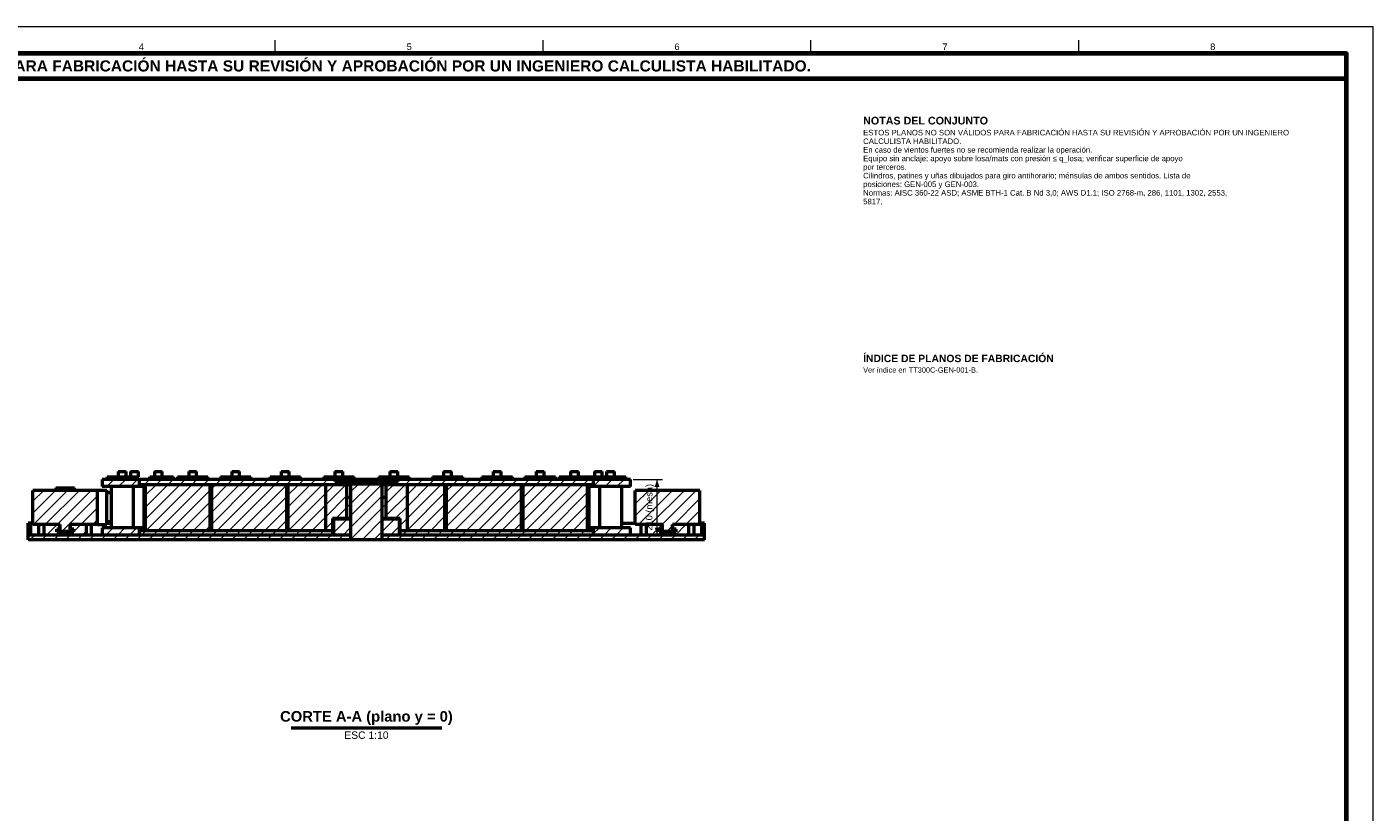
# Model space of a CAD drawing. Header units: millimetres. Extents: x 0 to 841, y 0 to 594.
# Tile 8 of 8: x 332 to 841, y 297 to 594. Entities that reach past the tile are written whole.
import ezdxf
from ezdxf.enums import TextEntityAlignment as Align

# ---------------------------------------------------------------- set-up
doc = ezdxf.new("R2010")
doc.units = ezdxf.units.MM
for name, color, linetype, lineweight in [('ACH', 7, 'CONTINUOUS', 13), ('COTA', 7, 'CONTINUOUS', 18), ('FINA', 7, 'CONTINUOUS', 18), ('MARCO', 7, 'CONTINUOUS', 70), ('TXT', 7, 'CONTINUOUS', 25), ('VIS', 7, 'CONTINUOUS', 50)]:
    doc.layers.add(name, color=color, linetype=linetype, lineweight=lineweight)
doc.styles.add('STD', font='LiberationSans-Regular.ttf')
doc.styles.add('STDB', font='LiberationSans-Bold.ttf')

msp = doc.modelspace()

# ---------------------------------------------------------------- hatches: boundary and pattern name
at = {"layer": 'ACH'}
h = msp.add_hatch(dxfattribs=at)
h.set_pattern_fill('ANSI31')
h.paths.add_polyline_path([(349.1, 403.1), (342.9, 403.1), (342.9, 403.9), (344.1, 403.9), (344.1, 405.8), (333.75, 405.8), (333.75, 418.7), (358.25, 418.7), (358.25, 405.8), (347.9, 405.8), (347.9, 403.9), (349.1, 403.9)])
h = msp.add_hatch(dxfattribs=at)
h.set_pattern_fill('ANSI31')
h.paths.add_polyline_path([(360, 420.1), (360, 422.8), (374, 422.8), (374, 420.1)])
h = msp.add_hatch(dxfattribs=at)
h.set_pattern_fill('ANSI31')
h.paths.add_polyline_path([(374, 420.8), (374, 422.8), (448, 422.8), (448, 422), (450, 422), (450, 420.8)])
h = msp.add_hatch(dxfattribs=at)
h.set_pattern_fill('ANSI31')
h.paths.add_polyline_path([(375.7, 403.4), (375.7, 420.8), (376.3, 420.8), (376.3, 403.4)])
h = msp.add_hatch(dxfattribs=at)
h.set_pattern_fill('ANSI31')
h.paths.add_polyline_path([(376.3, 420.8), (400.7, 420.8), (400.7, 403.4), (376.3, 403.4)])
h = msp.add_hatch(dxfattribs=at)
h.set_pattern_fill('ANSI31')
h.paths.add_polyline_path([(400.7, 403.4), (400.7, 420.8), (401.3, 420.8), (401.3, 403.4)])
h = msp.add_hatch(dxfattribs=at)
h.set_pattern_fill('ANSI31')
h.paths.add_polyline_path([(401.3, 420.8), (429.7, 420.8), (429.7, 403.4), (401.3, 403.4)])
h = msp.add_hatch(dxfattribs=at)
h.set_pattern_fill('ANSI31')
h.paths.add_polyline_path([(429.7, 403.4), (429.7, 420.8), (430.3, 420.8), (430.3, 403.4)])
h = msp.add_hatch(dxfattribs=at)
h.set_pattern_fill('ANSI31')
h.paths.add_polyline_path([(430.3, 420.8), (444.5, 420.8), (444.5, 403.4), (430.3, 403.4)])
h = msp.add_hatch(dxfattribs=at)
h.set_pattern_fill('ANSI31')
h.paths.add_polyline_path([(444.5, 403.4), (444.5, 420.8), (452.5, 420.8), (452.5, 408), (447.2, 408), (447.2, 403.4)])
h = msp.add_hatch(dxfattribs=at)
h.set_pattern_fill('ANSI31')
h.paths.add_polyline_path([(471.9, 422.8), (471.9, 422), (448.1, 422), (448.1, 422.8)])
h = msp.add_hatch(dxfattribs=at)
h.set_pattern_fill('ANSI31')
h.paths.add_polyline_path([(469, 421.9), (469, 421.1), (451, 421.1), (451, 421.9)])
h = msp.add_hatch(dxfattribs=at)
h.set_pattern_fill('ANSI31')
h.paths.add_polyline_path([(466, 421.1), (466, 400), (454, 400), (454, 421.1)])
h = msp.add_hatch(dxfattribs=at)
h.set_pattern_fill('ANSI31')
h.paths.add_polyline_path([(475.5, 420.8), (475.5, 403.4), (472.8, 403.4), (472.8, 408), (467.5, 408), (467.5, 420.8)])
h = msp.add_hatch(dxfattribs=at)
h.set_pattern_fill('ANSI31')
h.paths.add_polyline_path([(546, 422.8), (546, 420.8), (470, 420.8), (470, 422), (472, 422), (472, 422.8)])
h = msp.add_hatch(dxfattribs=at)
h.set_pattern_fill('ANSI31')
h.paths.add_polyline_path([(489.7, 403.4), (475.5, 403.4), (475.5, 420.8), (489.7, 420.8)])
h = msp.add_hatch(dxfattribs=at)
h.set_pattern_fill('ANSI31')
h.paths.add_polyline_path([(490.3, 420.8), (490.3, 403.4), (489.7, 403.4), (489.7, 420.8)])
h = msp.add_hatch(dxfattribs=at)
h.set_pattern_fill('ANSI31')
h.paths.add_polyline_path([(518.7, 403.4), (490.3, 403.4), (490.3, 420.8), (518.7, 420.8)])
h = msp.add_hatch(dxfattribs=at)
h.set_pattern_fill('ANSI31')
h.paths.add_polyline_path([(519.3, 420.8), (519.3, 403.4), (518.7, 403.4), (518.7, 420.8)])
h = msp.add_hatch(dxfattribs=at)
h.set_pattern_fill('ANSI31')
h.paths.add_polyline_path([(543.7, 403.4), (519.3, 403.4), (519.3, 420.8), (543.7, 420.8)])
h = msp.add_hatch(dxfattribs=at)
h.set_pattern_fill('ANSI31')
h.paths.add_polyline_path([(544.3, 420.8), (544.3, 403.4), (543.7, 403.4), (543.7, 420.8)])
h = msp.add_hatch(dxfattribs=at)
h.set_pattern_fill('ANSI31')
h.paths.add_polyline_path([(560, 422.8), (560, 420.1), (546, 420.1), (546, 422.8)])
h = msp.add_hatch(dxfattribs=at)
h.set_pattern_fill('ANSI31')
h.paths.add_polyline_path([(577.1, 403.1), (570.9, 403.1), (570.9, 403.9), (572.1, 403.9), (572.1, 405.8), (561.75, 405.8), (561.75, 418.7), (586.25, 418.7), (586.25, 405.8), (575.9, 405.8), (575.9, 403.9), (577.1, 403.9)])
h = msp.add_hatch(dxfattribs=at)
h.set_pattern_fill('ANSI31')
h.paths.add_polyline_path([(452.5, 408), (452.5, 416), (454, 416), (454, 408)])
h = msp.add_hatch(dxfattribs=at)
h.set_pattern_fill('ANSI31')
h.paths.add_polyline_path([(467.5, 416), (467.5, 408), (466, 408), (466, 416)])
h = msp.add_hatch(dxfattribs=at)
h.set_pattern_fill('ANSI31')
h.paths.add_polyline_path([(447.5, 401.8), (447.5, 407.8), (454, 407.8), (454, 401.8)])
h = msp.add_hatch(dxfattribs=at)
h.set_pattern_fill('ANSI31')
h.paths.add_polyline_path([(472.5, 407.8), (472.5, 401.8), (466, 401.8), (466, 407.8)])
h = msp.add_hatch(dxfattribs=at)
h.set_pattern_fill('ANSI31')
h.paths.add_polyline_path([(333, 401.8), (332, 401.8), (332, 406.3), (333, 406.3)])
h = msp.add_hatch(dxfattribs=at)
h.set_pattern_fill('ANSI31')
h.paths.add_polyline_path([(354, 401.8), (338, 401.8), (338, 405.8), (344, 405.8), (344, 404), (342.8, 404), (342.8, 403), (349.2, 403), (349.2, 404), (348, 404), (348, 405.8), (354, 405.8)])
h = msp.add_hatch(dxfattribs=at)
h.set_pattern_fill('ANSI31')
h.paths.add_polyline_path([(360, 401.8), (360, 404.5), (374, 404.5), (374, 401.8)])
h = msp.add_hatch(dxfattribs=at)
h.set_pattern_fill('ANSI31')
h.paths.add_polyline_path([(374, 401.8), (374, 403.4), (447.2, 403.4), (447.2, 401.8)])
h = msp.add_hatch(dxfattribs=at)
h.set_pattern_fill('ANSI31')
h.paths.add_polyline_path([(546, 403.4), (546, 401.8), (472.8, 401.8), (472.8, 403.4)])
h = msp.add_hatch(dxfattribs=at)
h.set_pattern_fill('ANSI31')
h.paths.add_polyline_path([(560, 404.5), (560, 401.8), (546, 401.8), (546, 404.5)])
h = msp.add_hatch(dxfattribs=at)
h.set_pattern_fill('ANSI31')
h.paths.add_polyline_path([(582, 401.8), (566, 401.8), (566, 405.8), (572, 405.8), (572, 404), (570.8, 404), (570.8, 403), (577.2, 403), (577.2, 404), (576, 404), (576, 405.8), (582, 405.8)])
h = msp.add_hatch(dxfattribs=at)
h.set_pattern_fill('ANSI31')
h.paths.add_polyline_path([(588, 401.8), (587, 401.8), (587, 406.3), (588, 406.3)])
h = msp.add_hatch(dxfattribs=at)
h.set_pattern_fill('ANSI31')
h.paths.add_polyline_path([(454, 400), (332, 400), (332, 401.8), (454, 401.8)])
h = msp.add_hatch(dxfattribs=at)
h.set_pattern_fill('ANSI31')
h.paths.add_polyline_path([(588, 400), (466, 400), (466, 401.8), (588, 401.8)])

# ---------------------------------------------------------------- linework, layer by layer
at = {"layer": 'COTA'}
for p, q in [((561, 422.8), (572, 422.8)), ((570, 401.8), (570, 422.8)), ((561, 401.8), (572, 401.8))]:
    msp.add_line(p, q, dxfattribs=at)
for points in [[(570, 422.8), (569.1, 420), (570.9, 420)], [(570, 401.8), (570.9, 404.6), (569.1, 404.6)]]:
    msp.add_solid(points, dxfattribs=at)
at = {"layer": 'FINA'}
for p, q in [((425.5, 584), (425.5, 589)), ((526.88, 584), (526.88, 589)), ((628.25, 584), (628.25, 589)), ((729.62, 584), (729.62, 589))]:
    msp.add_line(p, q, dxfattribs=at)
msp.add_lwpolyline([(0, 0), (841, 0), (841, 594), (0, 594)], close=True, dxfattribs=at)
at = {"layer": 'MARCO'}
for points in [[(20, 10), (831, 10), (831, 584), (20, 584)], [(20, 574.5), (831, 574.5), (831, 584), (20, 584)]]:
    msp.add_lwpolyline(points, close=True, dxfattribs=at)
at = {"layer": 'VIS'}
msp.add_line((431.48, 328.8), (488.52, 328.8), dxfattribs=at)
for points in [[(361.83, 423.8), (362.14, 423.8), (362.44, 423.8), (362.74, 423.8), (363.05, 423.8), (363.35, 423.8), (363.65, 423.8), (363.95, 423.8), (364.26, 423.8), (364.56, 423.8), (364.86, 423.8), (365.16, 423.8), (365.47, 423.8), (365.77, 423.8), (366.07, 423.8), (366.37, 423.8), (366.68, 423.8), (366.98, 423.8), (367.28, 423.8), (367.58, 423.8), (367.89, 423.8), (368.19, 423.8), (368.49, 423.8), (368.8, 423.8), (369.1, 423.8), (369.4, 423.8), (369.7, 423.8), (370.01, 423.8), (370.31, 423.8), (370.61, 423.8), (370.91, 423.8), (371.22, 423.8), (371.52, 423.8), (371.82, 423.8), (372.12, 423.8), (372.43, 423.8), (372.73, 423.8), (373.03, 423.8), (373.33, 423.8)], [(361.83, 423.8), (361.83, 422.8)], [(366.08, 425.8), (366.38, 425.8), (366.68, 425.8), (366.98, 425.8), (367.28, 425.8), (367.58, 425.8), (367.88, 425.8), (368.18, 425.8), (368.48, 425.8), (368.78, 425.8), (369.08, 425.8)], [(366.08, 425.8), (366.08, 423.8)], [(369.08, 423.8), (369.08, 425.8)], [(370.72, 425.8), (371.02, 425.8), (371.32, 425.8), (371.62, 425.8), (371.92, 425.8), (372.22, 425.8), (372.52, 425.8), (372.82, 425.8), (373.12, 425.8), (373.42, 425.8), (373.72, 425.8)], [(370.72, 425.8), (370.72, 423.8)], [(373.33, 422.8), (373.33, 423.8)], [(373.72, 423.8), (373.72, 425.8)], [(377.97, 423.8), (378.27, 423.8), (378.57, 423.8), (378.87, 423.8), (379.17, 423.8), (379.47, 423.8), (379.78, 423.8), (380.08, 423.8), (380.38, 423.8), (380.68, 423.8), (380.98, 423.8), (381.28, 423.8), (381.58, 423.8), (381.88, 423.8), (382.19, 423.8), (382.49, 423.8), (382.79, 423.8), (383.09, 423.8), (383.39, 423.8), (383.69, 423.8), (383.99, 423.8), (384.29, 423.8), (384.6, 423.8), (384.9, 423.8), (385.2, 423.8), (385.5, 423.8), (385.8, 423.8), (386.1, 423.8), (386.4, 423.8), (386.7, 423.8), (387, 423.8)], [(377.97, 422.8), (377.97, 423.8)], [(379.75, 425.8), (380.05, 425.8), (380.35, 425.8), (380.65, 425.8), (380.95, 425.8), (381.25, 425.8), (381.55, 425.8), (381.85, 425.8), (382.15, 425.8), (382.45, 425.8), (382.75, 425.8)], [(379.75, 425.8), (379.75, 423.8)], [(382.75, 423.8), (382.75, 425.8)], [(387, 422.8), (387, 423.8)], [(388.49, 423.8), (388.79, 423.8), (389.09, 423.8), (389.4, 423.8), (389.7, 423.8), (390, 423.8), (390.3, 423.8), (390.61, 423.8), (390.91, 423.8), (391.21, 423.8), (391.52, 423.8), (391.82, 423.8), (392.12, 423.8), (392.42, 423.8), (392.73, 423.8), (393.03, 423.8), (393.33, 423.8), (393.63, 423.8), (393.94, 423.8), (394.24, 423.8), (394.54, 423.8), (394.84, 423.8), (395.15, 423.8), (395.45, 423.8), (395.75, 423.8), (396.05, 423.8), (396.36, 423.8), (396.66, 423.8), (396.96, 423.8), (397.27, 423.8), (397.57, 423.8), (397.87, 423.8), (398.17, 423.8), (398.48, 423.8), (398.78, 423.8), (399.08, 423.8), (399.38, 423.8), (399.69, 423.8), (399.99, 423.8)], [(388.49, 423.8), (388.49, 422.8)], [(392.74, 425.8), (393.04, 425.8), (393.34, 425.8), (393.64, 425.8), (393.94, 425.8), (394.24, 425.8), (394.54, 425.8), (394.84, 425.8), (395.14, 425.8), (395.44, 425.8), (395.74, 425.8)], [(392.74, 425.8), (392.74, 423.8)], [(395.74, 423.8), (395.74, 425.8)], [(399.99, 422.8), (399.99, 423.8)], [(404.77, 423.8), (405.07, 423.8), (405.38, 423.8), (405.68, 423.8), (405.98, 423.8), (406.28, 423.8), (406.59, 423.8), (406.89, 423.8), (407.19, 423.8), (407.49, 423.8), (407.8, 423.8), (408.1, 423.8), (408.4, 423.8), (408.71, 423.8), (409.01, 423.8), (409.31, 423.8), (409.61, 423.8), (409.92, 423.8), (410.22, 423.8), (410.52, 423.8), (410.82, 423.8), (411.13, 423.8), (411.43, 423.8), (411.73, 423.8), (412.03, 423.8), (412.34, 423.8), (412.64, 423.8), (412.94, 423.8), (413.24, 423.8), (413.55, 423.8), (413.85, 423.8), (414.15, 423.8), (414.46, 423.8), (414.76, 423.8), (415.06, 423.8), (415.36, 423.8), (415.67, 423.8), (415.97, 423.8), (416.27, 423.8)], [(404.77, 423.8), (404.77, 422.8)], [(409.02, 425.8), (409.32, 425.8), (409.62, 425.8), (409.92, 425.8), (410.22, 425.8), (410.52, 425.8), (410.82, 425.8), (411.12, 425.8), (411.42, 425.8), (411.72, 425.8), (412.02, 425.8)], [(409.02, 425.8), (409.02, 423.8)], [(412.02, 423.8), (412.02, 425.8)], [(416.27, 422.8), (416.27, 423.8)], [(423.53, 423.8), (423.84, 423.8), (424.14, 423.8), (424.44, 423.8), (424.74, 423.8), (425.05, 423.8), (425.35, 423.8), (425.65, 423.8), (425.96, 423.8), (426.26, 423.8), (426.56, 423.8), (426.86, 423.8), (427.17, 423.8), (427.47, 423.8), (427.77, 423.8), (428.07, 423.8), (428.38, 423.8), (428.68, 423.8), (428.98, 423.8), (429.28, 423.8), (429.59, 423.8), (429.89, 423.8), (430.19, 423.8), (430.49, 423.8), (430.8, 423.8), (431.1, 423.8), (431.4, 423.8), (431.71, 423.8), (432.01, 423.8), (432.31, 423.8), (432.61, 423.8), (432.92, 423.8), (433.22, 423.8), (433.52, 423.8), (433.82, 423.8), (434.13, 423.8), (434.43, 423.8), (434.73, 423.8), (435.03, 423.8)], [(423.53, 423.8), (423.53, 422.8)], [(427.78, 425.8), (428.08, 425.8), (428.38, 425.8), (428.68, 425.8), (428.98, 425.8), (429.28, 425.8), (429.58, 425.8), (429.88, 425.8), (430.18, 425.8), (430.48, 425.8), (430.78, 425.8)], [(427.78, 425.8), (427.78, 423.8)], [(430.78, 423.8), (430.78, 425.8)], [(435.03, 422.8), (435.03, 423.8)], [(443.84, 423.8), (444.14, 423.8), (444.44, 423.8), (444.75, 423.8), (445.05, 423.8), (445.35, 423.8), (445.65, 423.8), (445.96, 423.8), (446.26, 423.8), (446.56, 423.8), (446.86, 423.8), (447.17, 423.8), (447.47, 423.8), (447.77, 423.8), (448.07, 423.8), (448.38, 423.8), (448.68, 423.8), (448.98, 423.8), (449.28, 423.8), (449.59, 423.8), (449.89, 423.8), (450.19, 423.8), (450.5, 423.8), (450.8, 423.8), (451.1, 423.8), (451.4, 423.8), (451.71, 423.8), (452.01, 423.8), (452.31, 423.8), (452.61, 423.8), (452.92, 423.8), (453.22, 423.8), (453.52, 423.8), (453.82, 423.8), (454.13, 423.8), (454.43, 423.8), (454.73, 423.8), (455.03, 423.8), (455.34, 423.8)], [(443.84, 423.8), (443.84, 422.8)], [(448.09, 425.8), (448.39, 425.8), (448.69, 425.8), (448.99, 425.8), (449.29, 425.8), (449.59, 425.8), (449.89, 425.8), (450.19, 425.8), (450.49, 425.8), (450.79, 425.8), (451.09, 425.8)], [(448.09, 425.8), (448.09, 423.8)], [(451.09, 423.8), (451.09, 425.8)], [(455.34, 422.8), (455.34, 423.8)], [(464.66, 423.8), (464.97, 423.8), (465.27, 423.8), (465.57, 423.8), (465.87, 423.8), (466.18, 423.8), (466.48, 423.8), (466.78, 423.8), (467.08, 423.8), (467.39, 423.8), (467.69, 423.8), (467.99, 423.8), (468.29, 423.8), (468.6, 423.8), (468.9, 423.8), (469.2, 423.8), (469.5, 423.8), (469.81, 423.8), (470.11, 423.8), (470.41, 423.8), (470.72, 423.8), (471.02, 423.8), (471.32, 423.8), (471.62, 423.8), (471.93, 423.8), (472.23, 423.8), (472.53, 423.8), (472.83, 423.8), (473.14, 423.8), (473.44, 423.8), (473.74, 423.8), (474.04, 423.8), (474.35, 423.8), (474.65, 423.8), (474.95, 423.8), (475.25, 423.8), (475.56, 423.8), (475.86, 423.8), (476.16, 423.8)], [(464.66, 423.8), (464.66, 422.8)], [(468.91, 425.8), (469.21, 425.8), (469.51, 425.8), (469.81, 425.8), (470.11, 425.8), (470.41, 425.8), (470.71, 425.8), (471.01, 425.8), (471.31, 425.8), (471.61, 425.8), (471.91, 425.8)], [(468.91, 425.8), (468.91, 423.8)], [(471.91, 423.8), (471.91, 425.8)], [(476.16, 422.8), (476.16, 423.8)], [(484.97, 423.8), (485.27, 423.8), (485.57, 423.8), (485.87, 423.8), (486.18, 423.8), (486.48, 423.8), (486.78, 423.8), (487.08, 423.8), (487.39, 423.8), (487.69, 423.8), (487.99, 423.8), (488.29, 423.8), (488.6, 423.8), (488.9, 423.8), (489.2, 423.8), (489.51, 423.8), (489.81, 423.8), (490.11, 423.8), (490.41, 423.8), (490.72, 423.8), (491.02, 423.8), (491.32, 423.8), (491.62, 423.8), (491.93, 423.8), (492.23, 423.8), (492.53, 423.8), (492.83, 423.8), (493.14, 423.8), (493.44, 423.8), (493.74, 423.8), (494.04, 423.8), (494.35, 423.8), (494.65, 423.8), (494.95, 423.8), (495.26, 423.8), (495.56, 423.8), (495.86, 423.8), (496.16, 423.8), (496.47, 423.8)], [(484.97, 423.8), (484.97, 422.8)], [(489.22, 425.8), (489.52, 425.8), (489.82, 425.8), (490.12, 425.8), (490.42, 425.8), (490.72, 425.8), (491.02, 425.8), (491.32, 425.8), (491.62, 425.8), (491.92, 425.8), (492.22, 425.8)], [(489.22, 425.8), (489.22, 423.8)], [(492.22, 423.8), (492.22, 425.8)], [(496.47, 422.8), (496.47, 423.8)], [(503.73, 423.8), (504.03, 423.8), (504.33, 423.8), (504.64, 423.8), (504.94, 423.8), (505.24, 423.8), (505.54, 423.8), (505.85, 423.8), (506.15, 423.8), (506.45, 423.8), (506.76, 423.8), (507.06, 423.8), (507.36, 423.8), (507.66, 423.8), (507.97, 423.8), (508.27, 423.8), (508.57, 423.8), (508.87, 423.8), (509.18, 423.8), (509.48, 423.8), (509.78, 423.8), (510.08, 423.8), (510.39, 423.8), (510.69, 423.8), (510.99, 423.8), (511.29, 423.8), (511.6, 423.8), (511.9, 423.8), (512.2, 423.8), (512.51, 423.8), (512.81, 423.8), (513.11, 423.8), (513.41, 423.8), (513.72, 423.8), (514.02, 423.8), (514.32, 423.8), (514.62, 423.8), (514.93, 423.8), (515.23, 423.8)], [(503.73, 423.8), (503.73, 422.8)], [(507.98, 425.8), (508.28, 425.8), (508.58, 425.8), (508.88, 425.8), (509.18, 425.8), (509.48, 425.8), (509.78, 425.8), (510.08, 425.8), (510.38, 425.8), (510.68, 425.8), (510.98, 425.8)], [(507.98, 425.8), (507.98, 423.8)], [(510.98, 423.8), (510.98, 425.8)], [(515.23, 422.8), (515.23, 423.8)], [(520.01, 423.8), (520.31, 423.8), (520.62, 423.8), (520.92, 423.8), (521.22, 423.8), (521.52, 423.8), (521.83, 423.8), (522.13, 423.8), (522.43, 423.8), (522.73, 423.8), (523.04, 423.8), (523.34, 423.8), (523.64, 423.8), (523.95, 423.8), (524.25, 423.8), (524.55, 423.8), (524.85, 423.8), (525.16, 423.8), (525.46, 423.8), (525.76, 423.8), (526.06, 423.8), (526.37, 423.8), (526.67, 423.8), (526.97, 423.8), (527.27, 423.8), (527.58, 423.8), (527.88, 423.8), (528.18, 423.8), (528.48, 423.8), (528.79, 423.8), (529.09, 423.8), (529.39, 423.8), (529.7, 423.8), (530, 423.8), (530.3, 423.8), (530.6, 423.8), (530.91, 423.8), (531.21, 423.8), (531.51, 423.8)], [(520.01, 423.8), (520.01, 422.8)], [(524.26, 425.8), (524.56, 425.8), (524.86, 425.8), (525.16, 425.8), (525.46, 425.8), (525.76, 425.8), (526.06, 425.8), (526.36, 425.8), (526.66, 425.8), (526.96, 425.8), (527.26, 425.8)], [(524.26, 425.8), (524.26, 423.8)], [(527.26, 423.8), (527.26, 425.8)], [(531.51, 422.8), (531.51, 423.8)], [(533, 423.8), (533.3, 423.8), (533.6, 423.8), (533.9, 423.8), (534.2, 423.8), (534.5, 423.8), (534.8, 423.8), (535.1, 423.8), (535.4, 423.8), (535.71, 423.8), (536.01, 423.8), (536.31, 423.8), (536.61, 423.8), (536.91, 423.8), (537.21, 423.8), (537.51, 423.8), (537.81, 423.8), (538.12, 423.8), (538.42, 423.8), (538.72, 423.8), (539.02, 423.8), (539.32, 423.8), (539.62, 423.8), (539.92, 423.8), (540.22, 423.8), (540.53, 423.8), (540.83, 423.8), (541.13, 423.8), (541.43, 423.8), (541.73, 423.8), (542.03, 423.8)], [(533, 423.8), (533, 422.8)], [(537.25, 425.8), (537.55, 425.8), (537.85, 425.8), (538.15, 425.8), (538.45, 425.8), (538.75, 425.8), (539.05, 425.8), (539.35, 425.8), (539.65, 425.8), (539.95, 425.8), (540.25, 425.8)], [(537.25, 425.8), (537.25, 423.8)], [(540.25, 423.8), (540.25, 425.8)], [(542.03, 423.8), (542.34, 423.8), (542.65, 423.8), (542.96, 423.8), (543.27, 423.8), (543.58, 423.8), (543.88, 423.8), (544.19, 423.8), (544.5, 423.8), (544.81, 423.8), (545.12, 423.8), (545.43, 423.8), (545.74, 423.8), (546.05, 423.8), (546.36, 423.8), (546.67, 423.8)], [(542.03, 423.8), (542.03, 422.8)], [(546.28, 425.8), (546.58, 425.8), (546.88, 425.8), (547.18, 425.8), (547.48, 425.8), (547.78, 425.8), (548.08, 425.8), (548.38, 425.8), (548.68, 425.8), (548.98, 425.8), (549.28, 425.8)], [(546.28, 425.8), (546.28, 423.8)], [(546.67, 423.8), (546.97, 423.8), (547.27, 423.8), (547.57, 423.8), (547.88, 423.8), (548.18, 423.8), (548.48, 423.8), (548.78, 423.8), (549.09, 423.8), (549.39, 423.8), (549.69, 423.8), (549.99, 423.8), (550.3, 423.8), (550.6, 423.8), (550.9, 423.8), (551.2, 423.8), (551.51, 423.8), (551.81, 423.8), (552.11, 423.8), (552.42, 423.8), (552.72, 423.8), (553.02, 423.8), (553.32, 423.8), (553.63, 423.8), (553.93, 423.8), (554.23, 423.8), (554.53, 423.8), (554.84, 423.8), (555.14, 423.8), (555.44, 423.8), (555.74, 423.8), (556.05, 423.8), (556.35, 423.8), (556.65, 423.8), (556.95, 423.8), (557.26, 423.8), (557.56, 423.8), (557.86, 423.8), (558.17, 423.8)], [(546.67, 423.8), (546.67, 422.8)], [(549.28, 423.8), (549.28, 425.8)], [(550.92, 425.8), (551.22, 425.8), (551.52, 425.8), (551.82, 425.8), (552.12, 425.8), (552.42, 425.8), (552.72, 425.8), (553.02, 425.8), (553.32, 425.8), (553.62, 425.8), (553.92, 425.8)], [(550.92, 425.8), (550.92, 423.8)], [(553.92, 423.8), (553.92, 425.8)], [(558.17, 422.8), (558.17, 423.8)], [(358.25, 418.7), (333.75, 418.7)], [(333.75, 405.8), (333.75, 418.7)], [(342.5, 419.7), (342.8, 419.7), (343.11, 419.7), (343.41, 419.7), (343.72, 419.7), (344.02, 419.7), (344.33, 419.7), (344.63, 419.7), (344.93, 419.7), (345.24, 419.7), (345.54, 419.7), (345.85, 419.7), (346.15, 419.7), (346.46, 419.7), (346.76, 419.7), (347.07, 419.7), (347.37, 419.7), (347.67, 419.7), (347.98, 419.7), (348.28, 419.7), (348.59, 419.7), (348.89, 419.7), (349.2, 419.7), (349.5, 419.7)], [(342.5, 419.7), (342.5, 418.7)], [(349.5, 418.7), (349.5, 419.7)], [(358.25, 418.8), (361.75, 418.8)], [(358.25, 418.7), (358.25, 418.8)], [(358.25, 405.8), (358.25, 418.7)], [(360, 422.8), (360, 420.1)], [(374, 422.8), (360, 422.8)], [(374, 420.1), (360, 420.1)], [(361.75, 405.8), (361.75, 418.8)], [(363.33, 417.8), (361.75, 417.8)], [(363.33, 420.1), (363.33, 404.5)], [(371.83, 404.5), (371.83, 420.1)], [(374, 422.8), (374, 420.8)], [(448, 422.8), (374, 422.8)], [(374, 422.8), (374, 420.1)], [(450, 420.8), (374, 420.8)], [(375.7, 420.1), (375.42, 420.1), (375.13, 420.1), (374.85, 420.1), (374.57, 420.1), (374.28, 420.1), (374, 420.1)], [(375.7, 420.8), (375.7, 403.4)], [(376.3, 420.8), (375.7, 420.8)], [(376.3, 420.8), (376.3, 403.4)], [(400.7, 420.8), (376.3, 420.8)], [(376.3, 420.8), (376.3, 403.4)], [(400.7, 420.8), (400.7, 403.4)], [(401.3, 420.8), (400.7, 420.8)], [(400.7, 420.8), (400.7, 403.4)], [(401.3, 420.8), (401.3, 403.4)], [(429.7, 420.8), (401.3, 420.8)], [(401.3, 420.8), (401.3, 403.4)], [(429.7, 420.8), (429.7, 403.4)], [(430.3, 420.8), (429.7, 420.8)], [(429.7, 420.8), (429.7, 403.4)], [(430.3, 420.8), (430.3, 403.4)], [(444.5, 420.8), (430.3, 420.8)], [(430.3, 420.8), (430.3, 403.4)], [(444.5, 420.8), (444.5, 403.4)], [(444.5, 420.8), (444.5, 403.4)], [(452.5, 420.8), (444.5, 420.8)], [(448, 422.8), (448, 422)], [(448, 422.8), (448.02, 422.8), (448.03, 422.8), (448.05, 422.8), (448.07, 422.8), (448.08, 422.8), (448.1, 422.8)], [(450, 422), (448, 422)], [(448.1, 422.8), (448.1, 422)], [(471.9, 422.8), (448.1, 422.8)], [(471.9, 422), (448.1, 422)], [(450, 422), (450, 420.8)], [(451, 421.9), (451, 421.1)], [(469, 421.9), (451, 421.9)], [(469, 421.1), (451, 421.1)], [(452.5, 420.8), (452.5, 408)], [(454, 420.8), (453.75, 420.8), (453.5, 420.8), (453.25, 420.8), (453, 420.8), (452.75, 420.8), (452.5, 420.8)], [(454, 421.1), (454, 400)], [(466, 421.1), (454, 421.1)], [(466, 400), (466, 421.1)], [(467.5, 420.8), (467.25, 420.8), (467, 420.8), (466.75, 420.8), (466.5, 420.8), (466.25, 420.8), (466, 420.8)], [(475.5, 420.8), (467.5, 420.8)], [(467.5, 408), (467.5, 420.8)], [(469, 421.1), (469, 421.9)], [(472, 422), (470, 422)], [(470, 420.8), (470, 422)], [(546, 420.8), (470, 420.8)], [(471.9, 422.8), (471.92, 422.8), (471.93, 422.8), (471.95, 422.8), (471.97, 422.8), (471.98, 422.8), (472, 422.8)], [(471.9, 422), (471.9, 422.8)], [(546, 422.8), (472, 422.8)], [(472, 422), (472, 422.8)], [(475.5, 403.4), (475.5, 420.8)], [(489.7, 420.8), (475.5, 420.8)], [(475.5, 403.4), (475.5, 420.8)], [(490.3, 420.8), (489.7, 420.8)], [(489.7, 403.4), (489.7, 420.8)], [(489.7, 420.8), (489.7, 403.4)], [(490.3, 403.4), (490.3, 420.8)], [(490.3, 403.4), (490.3, 420.8)], [(518.7, 420.8), (490.3, 420.8)], [(519.3, 420.8), (518.7, 420.8)], [(518.7, 403.4), (518.7, 420.8)], [(518.7, 420.8), (518.7, 403.4)], [(519.3, 403.4), (519.3, 420.8)], [(519.3, 403.4), (519.3, 420.8)], [(543.7, 420.8), (519.3, 420.8)], [(544.3, 420.8), (543.7, 420.8)], [(543.7, 403.4), (543.7, 420.8)], [(543.7, 420.8), (543.7, 403.4)], [(544.3, 403.4), (544.3, 420.8)], [(546, 420.1), (545.72, 420.1), (545.43, 420.1), (545.15, 420.1), (544.87, 420.1), (544.58, 420.1), (544.3, 420.1)], [(546, 420.8), (546, 422.8)], [(560, 422.8), (546, 422.8)], [(546, 420.1), (546, 422.8)], [(560, 420.1), (546, 420.1)], [(548.17, 420.1), (548.17, 404.5)], [(556.67, 404.5), (556.67, 420.1)], [(560, 420.1), (560, 422.8)], [(586.25, 418.7), (561.75, 418.7)], [(561.75, 405.8), (561.75, 418.7)], [(586.25, 405.8), (586.25, 418.7)], [(452.5, 416), (452.5, 408)], [(454, 416), (452.5, 416)], [(454, 416), (454, 408)], [(467.5, 416), (466, 416)], [(466, 408), (466, 416)], [(467.5, 408), (467.5, 416)], [(447.2, 408), (447.2, 403.4)], [(452.5, 408), (447.2, 408)], [(447.5, 407.8), (447.5, 401.8)], [(454, 407.8), (447.5, 407.8)], [(454, 408), (452.5, 408)], [(454, 407.8), (454, 401.8)], [(467.5, 408), (466, 408)], [(472.5, 407.8), (466, 407.8)], [(466, 401.8), (466, 407.8)], [(472.8, 408), (467.5, 408)], [(472.5, 401.8), (472.5, 407.8)], [(472.8, 403.4), (472.8, 408)], [(332, 401.8), (332, 406.3)], [(333, 406.3), (332, 406.3)], [(333, 406.3), (333.75, 406.3)], [(333, 401.8), (333, 406.3)], [(344.1, 405.8), (333.75, 405.8)], [(336, 401.8), (336, 405.8)], [(338, 401.8), (338, 405.8)], [(344, 405.8), (338, 405.8)], [(342.8, 403), (342.8, 404)], [(344, 404), (342.8, 404)], [(349.2, 403), (342.8, 403)], [(342.9, 403.1), (342.9, 403.9)], [(344.1, 403.9), (342.9, 403.9)], [(349.1, 403.1), (342.9, 403.1)], [(344, 404), (344, 405.8)], [(344.1, 403.9), (344.1, 405.8)], [(347.9, 403.9), (347.9, 405.8)], [(358.25, 405.8), (347.9, 405.8)], [(349.1, 403.9), (347.9, 403.9)], [(354, 405.8), (348, 405.8)], [(348, 404), (348, 405.8)], [(349.2, 404), (348, 404)], [(349.1, 403.1), (349.1, 403.9)], [(349.2, 403), (349.2, 404)], [(354, 401.8), (354, 405.8)], [(356, 401.8), (356, 405.8)], [(358.25, 405.8), (361.75, 405.8)], [(360, 404.5), (360, 401.8)], [(374, 404.5), (360, 404.5)], [(363.33, 406.8), (361.75, 406.8)], [(361.75, 406.3), (363.33, 406.3)], [(374, 404.5), (374, 401.8)], [(375.7, 404.5), (375.42, 404.5), (375.13, 404.5), (374.85, 404.5), (374.57, 404.5), (374.28, 404.5), (374, 404.5)], [(374, 403.4), (374, 401.8)], [(447.2, 403.4), (374, 403.4)], [(376.3, 403.4), (375.7, 403.4)], [(400.7, 403.4), (376.3, 403.4)], [(401.3, 403.4), (400.7, 403.4)], [(429.7, 403.4), (401.3, 403.4)], [(430.3, 403.4), (429.7, 403.4)], [(444.5, 403.4), (430.3, 403.4)], [(447.2, 403.4), (444.5, 403.4)], [(447.2, 403.4), (447.2, 401.8)], [(447.5, 403.4), (447.45, 403.4), (447.4, 403.4), (447.35, 403.4), (447.3, 403.4), (447.25, 403.4), (447.2, 403.4)], [(447.2, 403.4), (447.25, 403.4), (447.3, 403.4), (447.35, 403.4), (447.4, 403.4), (447.45, 403.4), (447.5, 403.4)], [(472.8, 403.4), (472.75, 403.4), (472.7, 403.4), (472.65, 403.4), (472.6, 403.4), (472.55, 403.4), (472.5, 403.4)], [(472.5, 403.4), (472.55, 403.4), (472.6, 403.4), (472.65, 403.4), (472.7, 403.4), (472.75, 403.4), (472.8, 403.4)], [(546, 403.4), (472.8, 403.4)], [(472.8, 401.8), (472.8, 403.4)], [(475.5, 403.4), (472.8, 403.4)], [(489.7, 403.4), (475.5, 403.4)], [(490.3, 403.4), (489.7, 403.4)], [(518.7, 403.4), (490.3, 403.4)], [(519.3, 403.4), (518.7, 403.4)], [(543.7, 403.4), (519.3, 403.4)], [(544.3, 403.4), (543.7, 403.4)], [(546, 404.5), (545.72, 404.5), (545.43, 404.5), (545.15, 404.5), (544.87, 404.5), (544.58, 404.5), (544.3, 404.5)], [(560, 404.5), (546, 404.5)], [(546, 401.8), (546, 404.5)], [(546, 401.8), (546, 403.4)], [(556.67, 406.3), (561.75, 406.3)], [(560, 401.8), (560, 404.5)], [(572.1, 405.8), (561.75, 405.8)], [(564, 401.8), (564, 405.8)], [(566, 401.8), (566, 405.8)], [(572, 405.8), (566, 405.8)], [(570.8, 403), (570.8, 404)], [(572, 404), (570.8, 404)], [(577.2, 403), (570.8, 403)], [(570.9, 403.1), (570.9, 403.9)], [(572.1, 403.9), (570.9, 403.9)], [(577.1, 403.1), (570.9, 403.1)], [(572, 404), (572, 405.8)], [(572.1, 403.9), (572.1, 405.8)], [(575.9, 403.9), (575.9, 405.8)], [(586.25, 405.8), (575.9, 405.8)], [(577.1, 403.9), (575.9, 403.9)], [(582, 405.8), (576, 405.8)], [(576, 404), (576, 405.8)], [(577.2, 404), (576, 404)], [(577.1, 403.1), (577.1, 403.9)], [(577.2, 403), (577.2, 404)], [(582, 401.8), (582, 405.8)], [(584, 401.8), (584, 405.8)], [(586.25, 406.3), (587, 406.3)], [(587, 401.8), (587, 406.3)], [(588, 406.3), (587, 406.3)], [(588, 401.8), (588, 406.3)], [(332, 400), (332, 401.8)], [(454, 401.8), (332, 401.8)], [(333, 401.8), (332, 401.8)], [(454, 400), (332, 400)], [(354, 401.8), (338, 401.8)], [(374, 401.8), (360, 401.8)], [(447.2, 401.8), (374, 401.8)], [(454, 401.8), (447.5, 401.8)], [(454, 401.8), (454, 400)], [(466, 400), (454, 400)], [(588, 401.8), (466, 401.8)], [(466, 400), (466, 401.8)], [(472.5, 401.8), (466, 401.8)], [(588, 400), (466, 400)], [(546, 401.8), (472.8, 401.8)], [(560, 401.8), (546, 401.8)], [(582, 401.8), (566, 401.8)], [(588, 401.8), (587, 401.8)], [(588, 400), (588, 401.8)]]:
    msp.add_lwpolyline(points, dxfattribs=at)

# ---------------------------------------------------------------- texts
at = {"layer": 'TXT'}
for s, height, style, p in [('4', 2.5, 'STD', (374.81, 586.5)), ('5', 2.5, 'STD', (476.19, 586.5)), ('6', 2.5, 'STD', (577.56, 586.5)), ('7', 2.5, 'STD', (678.94, 586.5)), ('8', 2.5, 'STD', (780.31, 586.5)), ('ESTOS PLANOS NO SON VÁLIDOS PARA FABRICACIÓN HASTA SU REVISIÓN Y APROBACIÓN POR UN INGENIERO CALCULISTA HABILITADO.', 4.2, 'STDB', (425.5, 579.25))]:
    msp.add_text(s, height=height, dxfattribs=dict(at, style=style)).set_placement(p, align=Align.MIDDLE_CENTER)
for s, height, style, p in [('ESTOS PLANOS NO SON VÁLIDOS PARA FABRICACIÓN HASTA SU REVISIÓN Y APROBACIÓN POR UN INGENIERO', 2.1, 'STD', (648, 555.07)), ('NOTAS DEL CONJUNTO', 2.9, 'STDB', (648, 560)), ('CALCULISTA HABILITADO.', 2.1, 'STD', (648, 551.82)), ('En caso de vientos fuertes no se recomienda realizar la operación.', 2.1, 'STD', (648, 548.56)), ('Equipo sin anclaje: apoyo sobre losa/mats con presión ≤ q_losa; verificar superficie de apoyo', 2.1, 'STD', (648, 545.31)), ('por terceros.', 2.1, 'STD', (648, 542.05)), ('Cilindros, patines y uñas dibujados para giro antihorario; ménsulas de ambos sentidos. Lista de', 2.1, 'STD', (648, 538.8)), ('posiciones: GEN-005 y GEN-003.', 2.1, 'STD', (648, 535.54)), ('Normas: AISC 360-22 ASD; ASME BTH-1 Cat. B Nd 3,0; AWS D1.1; ISO 2768-m, 286, 1101, 1302, 2553,', 2.1, 'STD', (648, 532.29)), ('5817.', 2.1, 'STD', (648, 529.03)), ('ÍNDICE DE PLANOS DE FABRICACIÓN', 2.8, 'STDB', (648, 470)), ('Ver índice en TT300C-GEN-001-B.', 2, 'STD', (648, 465.24))]:
    msp.add_text(s, height=height, dxfattribs=dict(at, style=style)).set_placement(p, align=Align.TOP_LEFT)
at = {"layer": 'TXT', "style": 'STD'}
msp.add_text('210 (mesa)', height=2.5, rotation=90, dxfattribs=at).set_placement((569, 412.3), align=Align.BOTTOM_CENTER)
at = {"layer": 'TXT', "style": 'STDB'}
msp.add_text('CORTE A-A (plano y = 0)', height=4, dxfattribs=at).set_placement((460, 330), align=Align.BOTTOM_CENTER)
at = {"layer": 'TXT', "style": 'STD'}
msp.add_text('ESC 1:10', height=2.8, dxfattribs=at).set_placement((460, 327.5), align=Align.TOP_CENTER)

doc.saveas('drawing.dxf')
